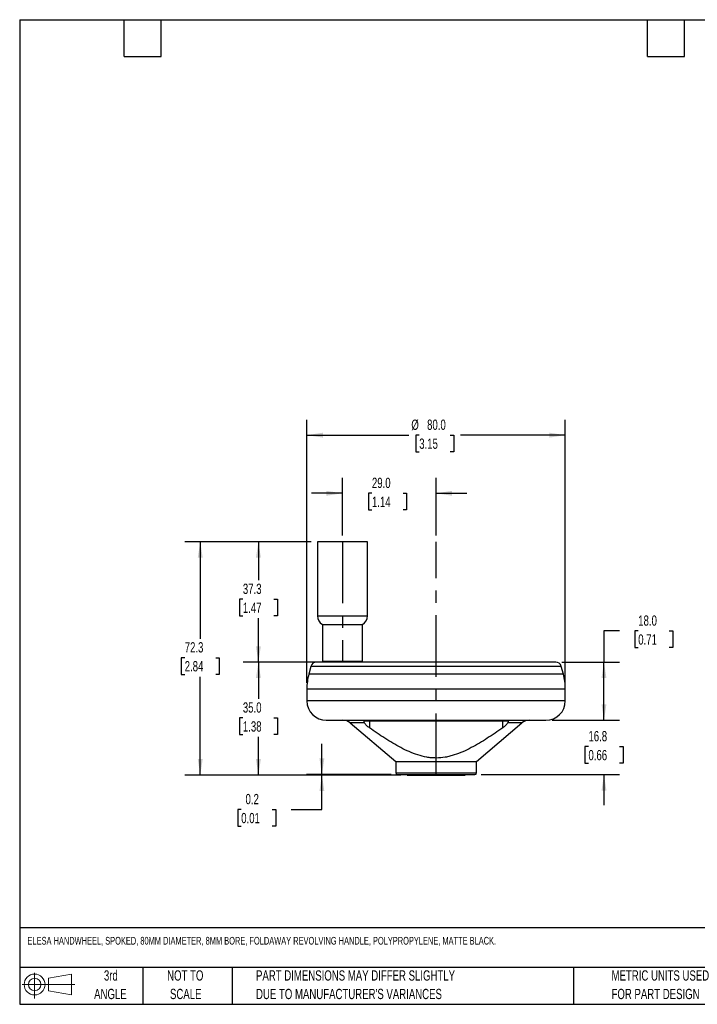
# Model space of a CAD drawing. Header units: millimetres. Extents: x 10 to 410, y 10 to 314.
# Tile 1 of 3: x 10 to 219, y 10 to 314. Entities that reach past the tile are written whole.
import ezdxf

# ---------------------------------------------------------------- set-up
doc = ezdxf.new("R2010")
doc.units = ezdxf.units.MM
doc.header["$LTSCALE"] = 1.5
doc.linetypes.add('CENTERX2', pattern=[20.32, 12.7, -2.54, 2.54, -2.54])
doc.layers.add('CENTER', color=40, linetype='CENTERX2')
doc.layers.add('DIMENSIONS', color=140, linetype='Continuous', lineweight=25)
doc.layers.add('TEXT', color=140, linetype='Continuous', lineweight=25)
doc.styles.add('SLDTEXTSTYLE0', font='TXT', dxfattribs={"width": 0.7})
doc.dimstyles.new('SLDDIMSTYLE0', dxfattribs={"dimtxt": 3.237012, "dimasz": 4.953, "dimexe": 0, "dimexo": 0.0625, "dimgap": 0.809253, "dimtad": 0, "dimtih": 1, "dimtoh": 1, "dimrnd": 1e-09, "dimzin": 4, "dimdsep": 46, "dimtxsty": 'SLDTEXTSTYLE0', "dimsah": 1, "dimcen": 0.09, "dimadec": 0, "dimazin": 1, "dimtfac": 1, "dimtmove": 0, "dimatfit": 0, "dimfxl": 0, "dimfrac": 2, "dimtolj": 1, "dimtzin": 12, "dimarcsym": 0})
doc.dimstyles.new('SLDDIMSTYLE1', dxfattribs={"dimtxt": 3.237012, "dimasz": 4.953, "dimexe": 0, "dimexo": 0.0625, "dimgap": 0.809253, "dimtad": 0, "dimtih": 1, "dimtoh": 1, "dimrnd": 1e-09, "dimzin": 12, "dimdsep": 46, "dimtxsty": 'SLDTEXTSTYLE0', "dimsah": 1, "dimcen": 0.09, "dimadec": 0, "dimazin": 3, "dimtfac": 1, "dimtofl": 0, "dimtmove": 0, "dimatfit": 3, "dimfxl": 0, "dimfrac": 2, "dimtolj": 1, "dimtzin": 12, "dimarcsym": 0})
doc.dimstyles.new('SLDDIMSTYLE2', dxfattribs={"dimtxt": 3.237012, "dimasz": 4.953, "dimexe": 0, "dimexo": 0.0625, "dimgap": 0.809253, "dimtad": 0, "dimtih": 1, "dimtoh": 1, "dimrnd": 1e-09, "dimzin": 4, "dimdsep": 46, "dimtxsty": 'SLDTEXTSTYLE0', "dimsah": 1, "dimcen": 0.09, "dimadec": 0, "dimazin": 1, "dimtfac": 1, "dimtofl": 0, "dimtmove": 0, "dimatfit": 3, "dimfxl": 0, "dimfrac": 2, "dimtolj": 1, "dimtzin": 12, "dimarcsym": 0})
doc.dimstyles.new('SLDDIMSTYLE3', dxfattribs={"dimtxt": 3.237012, "dimasz": 4.953, "dimexe": 0, "dimexo": 0.0625, "dimgap": 0.809253, "dimtad": 0, "dimtih": 1, "dimtoh": 1, "dimrnd": 1e-09, "dimzin": 12, "dimdsep": 46, "dimtxsty": 'SLDTEXTSTYLE0', "dimsah": 1, "dimcen": 0.09, "dimadec": 0, "dimazin": 3, "dimtfac": 1, "dimtmove": 0, "dimatfit": 0, "dimfxl": 0, "dimfrac": 2, "dimtolj": 1, "dimtzin": 12, "dimarcsym": 0})
doc.dimstyles.new('SLDDIMSTYLE4', dxfattribs={"dimtxt": 3.237012, "dimasz": 4.953, "dimexe": 0, "dimexo": 0.0625, "dimgap": 0.809253, "dimtad": 0, "dimtih": 1, "dimtoh": 1, "dimrnd": 1e-09, "dimdsep": 46, "dimtxsty": 'SLDTEXTSTYLE0', "dimsah": 1, "dimcen": 0.09, "dimadec": 0, "dimazin": 2, "dimtfac": 1, "dimtmove": 0, "dimatfit": 0, "dimfxl": 0, "dimfrac": 2, "dimtolj": 1, "dimtzin": 12, "dimarcsym": 0})

# ---------------------------------------------------------------- blocks, each defined once
blk = doc.blocks.new('Block11')
at = {"color": 7, "linetype": 'Continuous', "lineweight": 18}
for p, q in [((3.88, 7.97), (3.88, 0)), ((8.22, 6.25), (15.26, 7.55)), ((8.22, 2.39), (8.22, 6.25)), ((15.26, 7.55), (15.26, 1.1)), ((0, 4.32), (16.31, 4.32)), ((8.22, 2.39), (15.26, 1.1))]:
    blk.add_line(p, q, dxfattribs=at)
for radius in [3.23, 1.93]:
    blk.add_circle((3.88, 4.32), radius, dxfattribs=at)
blk = doc.blocks.new('Block12')
at = {"color": 7, "linetype": 'Continuous'}
blk.add_blockref('Block11', (0, 0), dxfattribs=at)
blk = doc.blocks.new('SW_NOTE_0_2')
at = {"layer": 'TEXT', "color": 0, "char_height": 3.175, "attachment_point": 1, "style": 'SLDTEXTSTYLE0'}
for s, insert in [('PART DIMENSIONS MAY DIFFER SLIGHTLY', (0, 4.09)), ("DUE TO MANUFACTURER'S VARIANCES", (0, -1.64))]:
    blk.add_mtext(s, dxfattribs=dict(at, insert=insert))
blk = doc.blocks.new('SW_NOTE_0_3')
at = {"layer": 'TEXT', "color": 0, "char_height": 3.175, "attachment_point": 2, "style": 'SLDTEXTSTYLE0'}
for s, insert in [('NOT TO', (7.89, 4.09)), ('SCALE', (8.03, -1.64))]:
    blk.add_mtext(s, dxfattribs=dict(at, insert=insert))
blk = doc.blocks.new('SW_NOTE_0_4')
at = {"layer": 'TEXT', "color": 0, "char_height": 3.175, "attachment_point": 2, "style": 'SLDTEXTSTYLE0'}
for s, insert in [('3rd', (3.47, 4.09)), ('ANGLE', (3.33, -1.64))]:
    blk.add_mtext(s, dxfattribs=dict(at, insert=insert))
blk = doc.blocks.new('SW_NOTE_0_5')
at = {"layer": 'TEXT', "color": 0, "char_height": 3.175, "attachment_point": 1, "style": 'SLDTEXTSTYLE0'}
for s, insert in [('METRIC UNITS USED', (0, 4.09)), ('FOR PART DESIGN', (0, -1.64))]:
    blk.add_mtext(s, dxfattribs=dict(at, insert=insert))
blk = doc.blocks.new('_D')
at = {"layer": 'DIMENSIONS'}
for p, q in [((109.41, 154.62), (109.41, 172.48)), ((138.41, 154.62), (138.41, 172.48)), ((109.41, 167.71), (99.89, 167.71)), ((118.55, 167.71), (117.47, 167.71)), ((117.47, 167.71), (117.47, 162.57)), ((128.17, 167.71), (129.26, 167.71)), ((129.26, 167.71), (129.26, 162.57)), ((138.41, 167.71), (147.94, 167.71)), ((117.47, 162.57), (118.55, 162.57)), ((129.26, 162.57), (128.17, 162.57))]:
    blk.add_line(p, q, dxfattribs=at)
for points in [[(109.41, 167.71), (104.46, 168.48), (104.46, 166.95)], [(138.41, 167.71), (143.37, 166.95), (143.37, 168.48)]]:
    blk.add_solid(points, dxfattribs=at)
at = {"layer": 'DIMENSIONS', "char_height": 3.175, "attachment_point": 1, "style": 'SLDTEXTSTYLE0'}
for s, insert in [('29.0', (118.55, 172.53)), ('1.14', (118.55, 166.66))]:
    blk.add_mtext(s, dxfattribs=dict(at, insert=insert))
blk = doc.blocks.new('_D_1')
at = {"layer": 'DIMENSIONS'}
for p, q in [((99.76, 152.71), (78.65, 152.71)), ((83.41, 152.71), (83.41, 140.79)), ((78.6, 134.92), (77.52, 134.92)), ((77.52, 134.92), (77.52, 129.77)), ((88.22, 134.92), (89.31, 134.92)), ((89.31, 134.92), (89.31, 129.77)), ((77.52, 129.77), (78.6, 129.77)), ((83.41, 115.41), (83.41, 129.05)), ((89.31, 129.77), (88.22, 129.77)), ((103.54, 115.41), (78.65, 115.41))]:
    blk.add_line(p, q, dxfattribs=at)
for points in [[(83.41, 152.71), (82.65, 147.76), (84.17, 147.76)], [(83.41, 115.41), (84.17, 120.37), (82.65, 120.37)]]:
    blk.add_solid(points, dxfattribs=at)
at = {"layer": 'DIMENSIONS', "char_height": 3.175, "attachment_point": 1, "style": 'SLDTEXTSTYLE0'}
for s, insert in [('37.3', (78.6, 139.74)), ('1.47', (78.6, 133.87))]:
    blk.add_mtext(s, dxfattribs=dict(at, insert=insert))
blk = doc.blocks.new('_D_2')
at = {"layer": 'DIMENSIONS'}
for p, q in [((99.5, 115.46), (78.65, 115.46)), ((83.41, 115.46), (83.41, 104.05)), ((78.6, 98.18), (77.52, 98.18)), ((77.52, 98.18), (77.52, 93.04)), ((88.22, 98.18), (89.31, 98.18)), ((89.31, 98.18), (89.31, 93.04)), ((77.52, 93.04), (78.6, 93.04)), ((83.41, 80.46), (83.41, 92.31)), ((89.31, 93.04), (88.22, 93.04)), ((127.51, 80.46), (78.65, 80.46))]:
    blk.add_line(p, q, dxfattribs=at)
for points in [[(83.41, 115.46), (82.65, 110.51), (84.17, 110.51)], [(83.41, 80.46), (84.17, 85.42), (82.65, 85.42)]]:
    blk.add_solid(points, dxfattribs=at)
at = {"layer": 'DIMENSIONS', "char_height": 3.175, "attachment_point": 1, "style": 'SLDTEXTSTYLE0'}
for s, insert in [('35.0', (78.6, 103)), ('1.38', (78.6, 97.13))]:
    blk.add_mtext(s, dxfattribs=dict(at, insert=insert))
blk = doc.blocks.new('_D_3')
at = {"layer": 'DIMENSIONS'}
for p, q in [((99.76, 152.71), (60.65, 152.71)), ((65.41, 152.71), (65.41, 122.68)), ((60.6, 116.81), (59.52, 116.81)), ((59.52, 116.81), (59.52, 111.66)), ((70.22, 116.81), (71.31, 116.81)), ((71.31, 116.81), (71.31, 111.66)), ((59.52, 111.66), (60.6, 111.66)), ((65.41, 80.46), (65.41, 110.94)), ((71.31, 111.66), (70.22, 111.66)), ((127.51, 80.46), (60.65, 80.46))]:
    blk.add_line(p, q, dxfattribs=at)
for points in [[(65.41, 152.71), (64.65, 147.76), (66.17, 147.76)], [(65.41, 80.46), (66.17, 85.42), (64.65, 85.42)]]:
    blk.add_solid(points, dxfattribs=at)
at = {"layer": 'DIMENSIONS', "char_height": 3.175, "attachment_point": 1, "style": 'SLDTEXTSTYLE0'}
for s, insert in [('72.3', (60.6, 121.62)), ('2.84', (60.6, 115.76))]:
    blk.add_mtext(s, dxfattribs=dict(at, insert=insert))
blk = doc.blocks.new('_D_4')
at = {"layer": 'DIMENSIONS'}
for p, q in [((98.41, 109), (98.41, 190.48)), ((178.41, 109), (178.41, 190.48)), ((98.41, 185.71), (130.02, 185.71)), ((133.19, 185.71), (132.1, 185.71)), ((132.1, 185.71), (132.1, 180.57)), ((142.81, 185.71), (143.9, 185.71)), ((143.9, 185.71), (143.9, 180.57)), ((178.41, 185.71), (145.98, 185.71)), ((132.1, 180.57), (133.19, 180.57)), ((143.9, 180.57), (142.81, 180.57))]:
    blk.add_line(p, q, dxfattribs=at)
for points in [[(98.41, 185.71), (103.37, 184.95), (103.37, 186.48)], [(178.41, 185.71), (173.46, 186.48), (173.46, 184.95)]]:
    blk.add_solid(points, dxfattribs=at)
at = {"layer": 'DIMENSIONS', "char_height": 3.175, "attachment_point": 1, "style": 'SLDTEXTSTYLE0'}
for s, insert in [('%%c', (130.75, 190.53)), ('80.0', (135.63, 190.53)), ('3.15', (133.19, 184.66))]:
    blk.add_mtext(s, dxfattribs=dict(at, insert=insert))
blk = doc.blocks.new('_D_5')
at = {"layer": 'DIMENSIONS'}
for p, q in [((195.14, 125.1), (190.38, 125.1)), ((190.38, 125.1), (190.38, 115.46)), ((200.98, 125.1), (199.89, 125.1)), ((199.89, 125.1), (199.89, 119.95)), ((210.59, 125.1), (211.68, 125.1)), ((211.68, 125.1), (211.68, 119.95)), ((199.89, 119.95), (200.98, 119.95)), ((211.68, 119.95), (210.59, 119.95)), ((177.33, 115.46), (195.14, 115.46)), ((190.38, 97.46), (190.38, 115.46)), ((174.32, 97.46), (195.14, 97.46))]:
    blk.add_line(p, q, dxfattribs=at)
for points in [[(190.38, 115.46), (189.62, 110.51), (191.14, 110.51)], [(190.38, 97.46), (191.14, 102.42), (189.62, 102.42)]]:
    blk.add_solid(points, dxfattribs=at)
at = {"layer": 'DIMENSIONS', "char_height": 3.175, "attachment_point": 1, "style": 'SLDTEXTSTYLE0'}
for s, insert in [('18.0', (200.98, 129.91)), ('0.71', (200.98, 124.04))]:
    blk.add_mtext(s, dxfattribs=dict(at, insert=insert))
blk = doc.blocks.new('_D_6')
at = {"layer": 'DIMENSIONS'}
for p, q in [((190.38, 97.46), (190.38, 106.99)), ((174.32, 97.46), (195.14, 97.46)), ((185.57, 89.3), (184.48, 89.3)), ((184.48, 89.3), (184.48, 84.16)), ((195.19, 89.3), (196.27, 89.3)), ((196.27, 89.3), (196.27, 84.16)), ((184.48, 84.16), (185.57, 84.16)), ((196.27, 84.16), (195.19, 84.16)), ((152.32, 80.66), (195.14, 80.66)), ((190.38, 80.66), (190.38, 71.14))]:
    blk.add_line(p, q, dxfattribs=at)
for points in [[(190.38, 97.46), (191.14, 102.42), (189.62, 102.42)], [(190.38, 80.66), (189.62, 75.71), (191.14, 75.71)]]:
    blk.add_solid(points, dxfattribs=at)
at = {"layer": 'DIMENSIONS', "char_height": 3.175, "attachment_point": 1, "style": 'SLDTEXTSTYLE0'}
for s, insert in [('16.8', (185.57, 94.12)), ('0.66', (185.57, 88.25))]:
    blk.add_mtext(s, dxfattribs=dict(at, insert=insert))
blk = doc.blocks.new('_D_7')
at = {"layer": 'DIMENSIONS'}
for p, q in [((103.07, 80.66), (103.07, 90.19)), ((124.51, 80.66), (98.3, 80.66)), ((127.51, 80.46), (98.3, 80.46)), ((103.07, 69.82), (103.07, 80.46)), ((78.09, 69.82), (77, 69.82)), ((77, 69.82), (77, 64.68)), ((87.71, 69.82), (88.79, 69.82)), ((88.79, 69.82), (88.79, 64.68)), ((93.54, 69.82), (103.07, 69.82)), ((77, 64.68), (78.09, 64.68)), ((88.79, 64.68), (87.71, 64.68))]:
    blk.add_line(p, q, dxfattribs=at)
for points in [[(103.07, 80.66), (103.83, 85.62), (102.3, 85.62)], [(103.07, 80.46), (102.3, 75.51), (103.83, 75.51)]]:
    blk.add_solid(points, dxfattribs=at)
at = {"layer": 'DIMENSIONS', "char_height": 3.175, "attachment_point": 1, "style": 'SLDTEXTSTYLE0'}
for s, insert in [('0.2', (79.43, 74.64)), ('0.01', (78.09, 68.77))]:
    blk.add_mtext(s, dxfattribs=dict(at, insert=insert))

msp = doc.modelspace()

# ---------------------------------------------------------------- linework, layer by layer
for p, q in [((101.66334, 152.713308), (101.66334, 129.813308)), ((117.16334, 152.713308), (101.66334, 152.713308)), ((117.16334, 129.813308), (117.16334, 152.713308)), ((101.66334, 129.813308), (117.16334, 129.813308)), ((103.21334, 127.128629), (103.21334, 115.773308)), ((103.21334, 127.128629), (115.61334, 127.128629)), ((115.61334, 115.773308), (115.61334, 127.128629)), ((99.663558, 114.129182), (99.026676, 111.752305)), ((177.163123, 114.129182), (99.663558, 114.129182)), ((103.21334, 115.773308), (103.52334, 115.463308)), ((103.21334, 115.773308), (115.61334, 115.773308)), ((115.30334, 115.463308), (115.61334, 115.773308)), ((177.800005, 111.752305), (177.163123, 114.129182)), ((177.800005, 111.752305), (99.026676, 111.752305)), ((98.41334, 107.093563), (98.41334, 103.463308)), ((178.41334, 107.093563), (98.41334, 107.093563)), ((178.41334, 103.463308), (178.41334, 107.093563)), ((178.41334, 103.463308), (98.41334, 103.463308)), ((111.853934, 96.611343), (125.91334, 84.713308)), ((116.256009, 96.611343), (111.853934, 96.611343)), ((160.447985, 97.220863), (116.378696, 97.220863)), ((117.798707, 97.220863), (117.798707, 95.105098)), ((150.91334, 84.713308), (164.972747, 96.611343)), ((159.027974, 95.105098), (159.027974, 97.220863)), ((164.972747, 96.611343), (160.570671, 96.611343)), ((125.91334, 84.713308), (125.91334, 81.163308)), ((125.91334, 84.713308), (150.91334, 84.713308)), ((150.91334, 81.163308), (150.91334, 84.713308)), ((125.91334, 81.163308), (150.91334, 81.163308)), ((129.41334, 80.663308), (129.41334, 80.463308)), ((129.41334, 80.463308), (147.41334, 80.463308)), ((147.41334, 80.463308), (147.41334, 80.663308))]:
    msp.add_line(p, q)
for centre, radius, start, end in [((104.76334, 129.813308), 3.1, 180, 240), ((114.06334, 129.813308), 3.1, 300, 0), ((101.402224, 113.663308), 1.8, 90, 165), ((175.424457, 113.663308), 1.8, 15, 90), ((116.41334, 107.093563), 18, 165, 180), ((160.41334, 107.093563), 18, 0, 15), ((104.41334, 103.463308), 6, 180, 270), ((172.41334, 103.463308), 6, 270, 0), ((109.528358, 93.863308), 3.6, 49.75980843, 90), ((167.298323, 93.863308), 3.6, 90, 130.24019157), ((126.41334, 81.163308), 0.5, 180, 270), ((150.41334, 81.163308), 0.5, 270, 0)]:
    msp.add_arc(centre, radius, start, end)
for points, knots in [([(175.424457, 115.463308), (175.424457, 115.463308), (171.524886, 115.463308), (157.643417, 115.463308), (148.229021, 115.463308), (128.59766, 115.463308), (119.183263, 115.463308), (105.301795, 115.463308), (101.402224, 115.463308), (101.402224, 115.463308)], [0, 0, 0, 0, 0.25, 0.25, 0.5, 0.5, 0.75, 0.75, 1, 1, 1, 1]), ([(104.41334, 97.463308), (104.41334, 97.463308), (107.995653, 97.463308), (120.747766, 97.463308), (129.396235, 97.463308), (147.430446, 97.463308), (156.078915, 97.463308), (168.831027, 97.463308), (172.41334, 97.463308), (172.41334, 97.463308)], [0, 0, 0, 0, 0.25, 0.25, 0.5, 0.5, 0.75, 0.75, 1, 1, 1, 1]), ([(116.378696, 97.220863), (116.267427, 97.220863), (116.181723, 97.211035), (116.060342, 97.167767), (116.027964, 97.135261), (116.015925, 97.039077), (116.036755, 96.977211), (116.12089, 96.817797), (116.182773, 96.722718), (116.256009, 96.611343)], [0, 0, 0, 0, 0.25, 0.25, 0.5, 0.5, 0.75, 0.75, 1, 1, 1, 1]), ([(117.798707, 95.105098), (117.633744, 95.221236), (117.477298, 95.342304), (117.178183, 95.592154), (117.034602, 95.722072), (116.640054, 96.10814), (116.415771, 96.368383), (116.256009, 96.611343)], [0, 0, 0, 0, 0.25, 0.25, 0.5, 0.5, 1, 1, 1, 1]), ([(159.027974, 95.105098), (157.460044, 94.001229), (155.875962, 92.923021), (152.648905, 90.860176), (151.006983, 89.873866), (148.456517, 88.533554), (147.595771, 88.112959), (145.845871, 87.347157), (144.956523, 87.001763), (143.591706, 86.563889), (143.131603, 86.431385), (142.199157, 86.198256), (141.7252, 86.09749), (140.305235, 85.854541), (139.355646, 85.770532), (137.926468, 85.771454), (137.449282, 85.79277), (136.493333, 85.87715), (136.012411, 85.940679), (134.590741, 86.1869), (133.666796, 86.42449), (131.854008, 87.007821), (130.965127, 87.353447), (129.212346, 88.121667), (128.347623, 88.544907), (125.805099, 89.882542), (124.166911, 90.866906), (120.946104, 92.926188), (119.364488, 94.002742), (117.798707, 95.105098)], [0, 0, 0, 0, 0.125, 0.125, 0.25, 0.25, 0.3125, 0.3125, 0.375, 0.375, 0.40625, 0.40625, 0.4375, 0.4375, 0.5, 0.5, 0.53125, 0.53125, 0.5625, 0.5625, 0.625, 0.625, 0.6875, 0.6875, 0.75, 0.75, 0.875, 0.875, 1, 1, 1, 1]), ([(160.570671, 96.611343), (160.490737, 96.489781), (160.395545, 96.365342), (160.178783, 96.111135), (160.055915, 95.980288), (159.793172, 95.723091), (159.652615, 95.595731), (159.351446, 95.343891), (159.192834, 95.221164), (159.027974, 95.105098)], [0, 0, 0, 0, 0.25, 0.25, 0.5, 0.5, 0.75, 0.75, 1, 1, 1, 1]), ([(160.570671, 96.611343), (160.643904, 96.722711), (160.705292, 96.816998), (160.789602, 96.976452), (160.810545, 97.038559), (160.799097, 97.134395), (160.766419, 97.167548), (160.646487, 97.210678), (160.559291, 97.220863), (160.447985, 97.220863)], [0, 0, 0, 0, 0.25, 0.25, 0.5, 0.5, 0.75, 0.75, 1, 1, 1, 1]), ([(126.41334, 80.663308), (126.41334, 80.663308), (127.677686, 80.663308), (132.178432, 80.663308), (135.230833, 80.663308), (141.595848, 80.663308), (144.648249, 80.663308), (149.148995, 80.663308), (150.41334, 80.663308), (150.41334, 80.663308)], [0, 0, 0, 0, 0.25, 0.25, 0.5, 0.5, 0.75, 0.75, 1, 1, 1, 1])]:
    msp.add_open_spline(points, degree=3, knots=knots)
at = {"layer": 'CENTER'}
for p, q in [((109.41334, 152.713308), (109.41334, 115.773308)), ((138.41334, 80.463308), (138.41334, 152.713308))]:
    msp.add_line(p, q, dxfattribs=at)
at = {"layer": 'TEXT'}
for p, q in [((9.525, 314.325), (409.575, 314.325)), ((9.525, 314.325), (9.525, 9.525)), ((41.91, 302.895), (41.91, 314.325)), ((53.34, 302.895), (53.34, 314.325)), ((203.835, 302.895), (203.835, 314.325)), ((215.265, 302.895), (215.265, 314.325)), ((41.91, 302.895), (53.34, 302.895)), ((203.835, 302.895), (215.265, 302.895)), ((409.575, 33.189162), (9.525, 33.189162)), ((409.575, 20.955), (9.525, 20.955)), ((47.625, 20.955), (47.625, 9.525)), ((75.317442, 20.955), (75.317442, 9.525)), ((180.969717, 20.955), (180.969717, 9.525)), ((9.525, 9.525), (409.575, 9.525))]:
    msp.add_line(p, q, dxfattribs=at)

# ---------------------------------------------------------------- block references
for name, p in [('Block12', (10.256908, 11.330783)), ('SW_NOTE_0_4', (34.271021, 15.9532)), ('SW_NOTE_0_3', (52.88577, 15.9532)), ('SW_NOTE_0_2', (82.678927, 15.953199)), ('SW_NOTE_0_5', (192.717557, 15.953201))]:
    msp.add_blockref(name, p, dxfattribs=at)

# ---------------------------------------------------------------- texts
at = {"layer": 'TEXT', "insert": (11.948601, 30.393263), "char_height": 2.38125, "attachment_point": 1, "style": 'SLDTEXTSTYLE0'}
msp.add_mtext('ELESA HANDWHEEL, SPOKED, 80MM DIAMETER, 8MM BORE, FOLDAWAY REVOLVING HANDLE, POLYPROPYLENE, MATTE BLACK.', dxfattribs=at)

# ---------------------------------------------------------------- dimensions: what is measured, and where the dimension line sits
at = {"layer": 'DIMENSIONS'}
dim = msp.add_linear_dim(base=(98.41334, 185.713308), p1=(178.41334, 107.093563), p2=(98.41334, 107.093563), text='%%c<>', dimstyle='SLDDIMSTYLE2', dxfattribs=at)
dim.commit()
dim.dimension.update_dxf_attribs({"geometry": '_D_4', "text_midpoint": (137.999772, 185.713308), "dimtype": 160})
dim = msp.add_linear_dim(base=(138.41334, 167.713308), p1=(109.41334, 152.713308), p2=(138.41334, 152.713308), dimstyle='SLDDIMSTYLE0', dxfattribs=at)
dim.commit()
dim.dimension.update_dxf_attribs({"geometry": '_D', "text_midpoint": (123.362094, 167.713308), "dimtype": 160})
for base, p1, p2, dimstyle, picture, middle in [((65.412863, 152.713308), (129.41334, 80.463308), (101.66334, 152.713308), 'SLDDIMSTYLE1', '_D_3', (65.412863, 116.807082)), ((83.412863, 152.713308), (105.440288, 115.41465), (101.66334, 152.713308), 'SLDDIMSTYLE1', '_D_1', (83.412863, 134.917986)), ((190.377968, 115.463308), (172.41334, 97.463308), (175.424457, 115.463308), 'SLDDIMSTYLE2', '_D_5', (190.377968, 125.095888)), ((83.412863, 80.463308), (101.402224, 115.463308), (129.41334, 80.463308), 'SLDDIMSTYLE2', '_D_2', (83.412863, 98.18089)), ((190.377968, 80.663308), (172.41334, 97.463308), (150.41334, 80.663308), 'SLDDIMSTYLE3', '_D_6', (190.377968, 89.303779)), ((103.066466, 80.463308), (126.41334, 80.663308), (129.41334, 80.463308), 'SLDDIMSTYLE4', '_D_7', (103.066466, 69.82247))]:
    dim = msp.add_linear_dim(base=base, p1=p1, p2=p2, angle=90, dimstyle=dimstyle, dxfattribs=at)
    dim.commit()
    dim.dimension.update_dxf_attribs({"geometry": picture, "text_midpoint": middle, "dimtype": 160})

doc.saveas('drawing.dxf')
